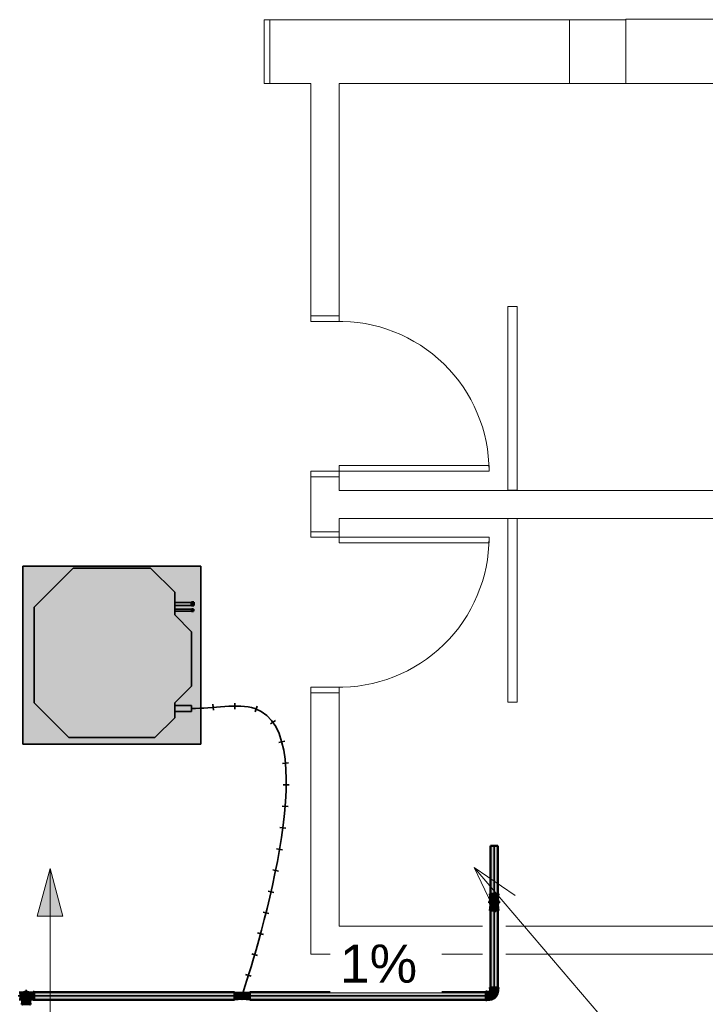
# Model space of a CAD drawing. Header units: millimetres. Extents: x -31934 to 141449, y -11043 to 10357.
# Tile 9 of 13: x 23823 to 27480, y -3791 to 1462. Entities that reach past the tile are written whole.
import ezdxf

# ---------------------------------------------------------------- set-up
doc = ezdxf.new("R2010")
doc.units = ezdxf.units.MM
doc.linetypes.add('Centro', pattern=[30, 12, -6, 6, -6])
doc.linetypes.add('Oculto 1_5', pattern=[2.2, 1.5, -0.7])
for name, color, linetype, lineweight in [('A-DETL', 90, 'Oculto 1_5', 9), ('ESQ', 7, 'Continuous', 9), ('G-ANNO-DIMS', 111, 'Continuous', 9), ('G-ANNO-TEXT', 231, 'Continuous', 18), ('M-EQPM', 50, 'Continuous', 35), ('P-PIPE', 3, 'Continuous', 50), ('P-PIPE-CNTR', 3, 'Centro', 35), ('PAREDES', 7, 'Continuous', 9), ('PEM1-Layout Terreo_dwg', 8, 'Continuous', 9), ('PILAR', 7, 'Continuous', 9)]:
    doc.layers.add(name, color=color, linetype=linetype, lineweight=lineweight)
doc.styles.add('Arial_1', font='arial.ttf', dxfattribs={"height": 204})

# ---------------------------------------------------------------- blocks, each defined once
blk = doc.blocks.new('PEM1-Layout Terreo_dwg-1021386-PAVIMENTO TÉRREO TUBULAÇÃO FRIGORIGENA DRENO')
at = {"layer": 'ESQ', "flags": 128}
for points in [[(118118.2, 28536.1), (118088.2, 28536.1), (118088.2, 28196.1), (118118.2, 28196.1)], [(118338.2, 26957.2), (118338.2, 26927.2), (118488.2, 26927.2), (118488.2, 26957.2)], [(118338.2, 26097.5), (118338.2, 26127.5), (118488.2, 26127.5), (118488.2, 26097.5)], [(118338.2, 25805.3), (118338.2, 25775.3), (118488.2, 25775.3), (118488.2, 25805.3)], [(118338.2, 24945.6), (118338.2, 24975.6), (118488.2, 24975.6), (118488.2, 24945.6)]]:
    blk.add_lwpolyline(points, dxfattribs=at)
for points in [[(119388.2, 27007.2), (119438.2, 27007.2), (119438.2, 26027.2), (119388.2, 26027.2)], [(118488.2, 26127.5), (119288.2, 26127.5), (119288.2, 26157.5), (118488.2, 26157.5)], [(119388.2, 24895.6), (119438.2, 24895.6), (119438.2, 25875.6), (119388.2, 25875.6)], [(118488.2, 25775.3), (119288.2, 25775.3), (119288.2, 25745.3), (118488.2, 25745.3)]]:
    blk.add_lwpolyline(points, close=True, dxfattribs=at)
at = {"layer": 'ESQ'}
for centre, start, end in [((118488.2, 26127.5), 0, 91.4063), ((118488.2, 25775.3), 268.5937, 0)]:
    blk.add_arc(centre, 800, start, end, dxfattribs=at)
at = {"layer": 'PAREDES'}
blk.add_line((119288.2, 25775.3), (119288.2, 25745.3), dxfattribs=at)
at = {"layer": 'PAREDES', "flags": 128}
for points in [[(123918.6, 28201.7), (123918.6, 28541.7), (122041.9, 28541.7), (122044, 29135.7), (121893.9, 29135.7), (121893.9, 28539.8), (120018.2, 28539.8), (120018.2, 28197), (123918.6, 28197), (123918.6, 27761.7), (124218.2, 27761.7), (124218.2, 28201.7)], [(119718.2, 28196.6), (119718.2, 28536.6), (118118.2, 28536.6), (118118.2, 28196.1), (118338.2, 28196.1), (118338.2, 26957.2), (118488.2, 26957.2), (118488.2, 28196.7), (119718.2, 28196.7)], [(123918.2, 26025.6), (118488.2, 26025.6), (118488.2, 26097.5), (118338.2, 26097.5), (118338.2, 25805.3), (118488.2, 25805.3), (118488.2, 25875.6), (123918.2, 25875.6)], [(119253.2, 23701.4), (118488.2, 23701.4), (118488.2, 24945.6), (118338.2, 24945.6), (118338.2, 23551.4), (119253.2, 23551.4)], [(123918.2, 23551.7), (123918.2, 24001.7), (123918.2, 23701.4), (119378.2, 23701.4)], [(119378.2, 23551.4), (124218.2, 23551.4), (124218.2, 24001.7)]]:
    blk.add_lwpolyline(points, dxfattribs=at)
at = {"layer": 'PILAR', "flags": 128}
blk.add_lwpolyline([(120018.2, 28537), (120018.2, 28197), (119718.2, 28197), (119718.2, 28536.6), (120018.2, 28536.6)], close=True, dxfattribs=at)
blk = doc.blocks.new('Midea_VRF_Indoor_4-way Cassette_MI-90_100_112_140_Q4_DHN1-D _2nd DC_ - MI2-140Q4DHN1-V23-PAVIMENTO TÉRREO TUBULAÇÃO FRIGORIGENA DRENO')
at = {"layer": 'M-EQPM', "linetype": 'Oculto 1_5', "lineweight": 9}
h = blk.add_hatch(color=256, dxfattribs=at)
h.paths.add_polyline_path([(335, -475), (475, -475), (475, 475), (-475, 475), (-475, -475), (229.6, -475)])
h.paths.add_polyline_path([(-229.6, -440.4), (-415, -255), (-415, 255), (-206.4, 463.6), (206.4, 463.6), (335, 335), (335, 281.2), (436.7, 280.6), (436.7, 265), (335, 265.3), (335, 244.2), (425, 243.5), (425, 234.6), (335, 234.6), (335, 215), (425, 125), (425, -165), (335, -255), (335, -269), (425, -269.5), (425, -301), (335, -301), (335, -335), (229.6, -440.4)])
h.paths.add_polyline_path([(426, 234.3), (426, 244.5), (434.7, 243.5), (434.7, 234.3)])
for points in [[(229.6, -440.4), (335, -335), (335, -255), (425, -165), (425, 125), (335, 215), (335, 335), (206.4, 463.6), (-206.4, 463.6), (-415, 255), (-415, -255), (-229.6, -440.4)], [(335, 265.3), (425, 265.8), (425, 281.2), (335, 280.9), (335, 265.5)], [(416.7, 234.6), (425, 235.3), (425, 244.2), (335, 243.5), (335, 234.6)], [(335, -301), (425, -300.5), (425, -269), (335, -269.5), (335, -300.5)]]:
    blk.add_hatch(color=256, dxfattribs=at).paths.add_polyline_path(points)
at = {"layer": 'A-DETL'}
for p, q in [((425, 244), (425, 244.2)), ((425, 234.6), (425, 234.8))]:
    blk.add_line(p, q, dxfattribs=at)
at = {"layer": 'M-EQPM'}
for p, q in [((0, 475), (-475, 475)), ((-475, 475), (-475, -475)), ((-475, -475), (-475, 475)), ((-475, 475), (475, 475)), ((475, 475), (0, 475)), ((475, -475), (475, 475)), ((475, 475), (475, -475)), ((-206.4, 463.6), (-415, 255)), ((-415, 255), (-206.4, 463.6)), ((206.4, 463.6), (-206.4, 463.6)), ((-206.4, 463.6), (206.4, 463.6)), ((335, 335), (206.4, 463.6)), ((206.4, 463.6), (335, 335)), ((335, 215), (335, 335)), ((335, 335), (335, 215)), ((425, 281.2), (335, 281.2)), ((335, 265.3), (425, 265.3)), ((-415, 255), (-415, -255)), ((-415, -255), (-415, 255)), ((425, 244.2), (335, 244.2)), ((335, 234.6), (425, 234.6)), ((425, 125), (335, 215)), ((335, 215), (425, 125)), ((425, 234.6), (425, 244.2)), ((425, -165), (425, 125)), ((425, 125), (425, -165)), ((335, -255), (425, -165)), ((425, -165), (335, -255)), ((-415, -255), (-229.6, -440.4)), ((-229.6, -440.4), (-415, -255)), ((335, -335), (335, -255)), ((335, -255), (335, -335)), ((425, -269), (335, -269)), ((335, -301), (425, -301)), ((425, -301), (425, -269)), ((229.6, -440.4), (335, -335)), ((335, -335), (229.6, -440.4)), ((-229.6, -440.4), (229.6, -440.4)), ((229.6, -440.4), (-229.6, -440.4)), ((-475, -475), (475, -475)), ((475, -475), (-475, -475))]:
    blk.add_line(p, q, dxfattribs=at)
blk = doc.blocks.new('Cotovelo - PVC - CW - Padrão-V17-PAVIMENTO TÉRREO TUBULAÇÃO FRIGORIGENA DRENO')
at = {"layer": 'P-PIPE', "lineweight": 9}
for points in [[(26337.2, -3206.8), (26353.7, -3206.8), (26353.7, -3201.3), (26330.4, -3201.3), (26331.2, -3206.8), (26333.5, -3206.8)], [(26353.7, -3206.8), (26377, -3206.8), (26376.2, -3201.3), (26353.7, -3201.3)], [(26351.5, -3223.3), (26353.7, -3223), (26353.7, -3206.8), (26332.5, -3206.8), (26333.3, -3223.3), (26348.2, -3223.3)], [(26334.7, -3233.2), (26339.7, -3228), (26344.6, -3225.1), (26348.5, -3223.7), (26344.2, -3223.3), (26334.8, -3223.3), (26334.8, -3232.2)], [(26365.4, -3223.3), (26374.9, -3223.3), (26374.2, -3206.8), (26353.7, -3206.8), (26353.7, -3223), (26359.7, -3223.3), (26364.3, -3223.3)], [(26372.2, -3232.5), (26372.5, -3223.3), (26360.3, -3224.1), (26368.2, -3228.4), (26372.1, -3232.3)]]:
    blk.add_hatch(color=120, dxfattribs=at).paths.add_polyline_path(points)
at = {"layer": 'A-DETL', "color": 120, "linetype": 'Continuous', "flags": 128}
for points in [[(26334.5, -3245.8), (26334.5, -3245.7), (26334.5, -3245.4), (26334.5, -3245.2), (26334.5, -3244.9), (26334.5, -3244.5), (26334.5, -3244.1), (26334.5, -3243.7), (26334.5, -3243.3), (26334.5, -3242.8), (26334.5, -3242.3), (26334.5, -3241.8), (26334.5, -3241.2)], [(26334.7, -3249.6), (26334.6, -3248.8), (26334.5, -3248.1), (26334.5, -3247.3), (26334.5, -3247.1)], [(26353.7, -3265.6), (26352.9, -3265.6), (26352.2, -3265.5), (26351.4, -3265.4), (26350.6, -3265.3), (26349.9, -3265.2), (26349.1, -3265), (26348.4, -3264.8), (26347.7, -3264.6), (26346.9, -3264.3), (26346.2, -3264.1), (26345.5, -3263.7), (26344.8, -3263.4), (26344.1, -3263), (26343.5, -3262.6), (26342.8, -3262.2), (26342.2, -3261.8), (26341.6, -3261.3), (26341, -3260.8), (26340.4, -3260.3), (26339.9, -3259.7), (26339.4, -3259.2), (26338.9, -3258.6), (26338.4, -3258), (26337.9, -3257.4), (26337.5, -3256.7), (26337.1, -3256.1), (26336.7, -3255.4), (26336.4, -3254.7), (26336.1, -3254), (26335.8, -3253.3), (26335.5, -3252.6), (26335.3, -3251.8), (26335.1, -3251.1), (26334.9, -3250.4), (26334.8, -3250)], [(26372.9, -3247.1), (26372.9, -3247.9), (26372.8, -3248.6), (26372.7, -3249.4), (26372.6, -3250.1), (26372.4, -3250.9), (26372.2, -3251.6), (26372, -3252.4), (26371.7, -3253.1), (26371.4, -3253.8), (26371.1, -3254.5), (26370.8, -3255.2), (26370.4, -3255.9), (26370, -3256.6), (26369.6, -3257.2), (26369.2, -3257.8), (26368.7, -3258.4), (26368.2, -3259), (26367.7, -3259.6), (26367.1, -3260.1), (26366.6, -3260.7), (26366, -3261.2), (26365.4, -3261.6), (26364.8, -3262.1), (26364.1, -3262.5), (26363.5, -3262.9), (26362.8, -3263.3), (26362.1, -3263.7), (26361.4, -3264), (26360.7, -3264.3), (26360, -3264.5), (26359.2, -3264.8), (26358.5, -3265), (26357.7, -3265.1), (26357, -3265.3), (26356.2, -3265.4), (26355.5, -3265.5), (26354.7, -3265.6), (26353.9, -3265.6), (26353.7, -3265.6)], [(26373, -3241.6), (26373, -3242.2), (26373, -3242.7), (26373, -3243.2), (26373, -3243.6), (26373, -3244), (26373, -3244.4), (26373, -3244.8), (26373, -3245.1), (26373, -3245.4), (26373, -3245.6), (26373, -3245.8)]]:
    blk.add_lwpolyline(points, dxfattribs=at)
at = {"layer": 'A-DETL', "color": 120, "linetype": 'Continuous'}
for start, end in [(214.8943, 255.4232), (257.1812, 270), (270, 282.8188), (284.5768, 324.9099)]:
    blk.add_arc((26353.7, -3246.3), 23.3, start, end, dxfattribs=at)
at = {"layer": 'P-PIPE', "color": 4}
for p, q in [((26330.4, -3201.3), (26330.4, -3206.8)), ((26353.7, -3201.3), (26330.4, -3201.3)), ((26377, -3201.3), (26353.7, -3201.3)), ((26377, -3206.8), (26377, -3201.3)), ((26330.4, -3206.8), (26353.7, -3206.8)), ((26332.5, -3206.8), (26332.5, -3223.3)), ((26332.5, -3223.3), (26351.5, -3223.3)), ((26353.7, -3206.8), (26377, -3206.8)), ((26356, -3223.3), (26374.9, -3223.3)), ((26374.9, -3223.3), (26374.9, -3206.8))]:
    blk.add_line(p, q, dxfattribs=at)
at = {"layer": 'P-PIPE', "color": 4, "flags": 128}
for points in [[(26334.5, -3233.3), (26334.5, -3232.5), (26334.5, -3231.7), (26334.5, -3230.8), (26334.5, -3229.9), (26334.5, -3229), (26334.5, -3228.1), (26334.5, -3227.2), (26334.5, -3226.3), (26334.5, -3225.4), (26334.5, -3224.5), (26334.5, -3223.6), (26334.5, -3223.3)], [(26373, -3223.3), (26373, -3224.2), (26373, -3225.2), (26373, -3226.1), (26373, -3227), (26373, -3227.9), (26373, -3228.8), (26373, -3229.7), (26373, -3230.6), (26373, -3231.4), (26373, -3232.3), (26373, -3233.1)]]:
    blk.add_lwpolyline(points, dxfattribs=at)
blk = doc.blocks.new('Cotovelo - PVC - CW - Padrão-V18-PAVIMENTO TÉRREO TUBULAÇÃO FRIGORIGENA DRENO')
at = {"layer": 'P-PIPE', "lineweight": 9}
for points in [[(26308.7, -3769.6), (26314.3, -3768.8), (26314.3, -3726), (26314.2, -3723), (26308.8, -3723.8), (26308.9, -3762.6), (26308.8, -3768.8)], [(26314.3, -3767.5), (26330.8, -3766.7), (26330.8, -3725.8), (26330.7, -3725.2), (26314.3, -3726), (26314.3, -3767.5)], [(26377, -3706.8), (26376.3, -3701.3), (26337.4, -3701.2), (26330.4, -3701.3), (26331.3, -3706.8), (26374, -3706.7), (26376.3, -3706.8)], [(26308.7, -3768.9), (26308.8, -3768.8), (26308.6, -3766.3)]]:
    blk.add_hatch(color=120, dxfattribs=at).paths.add_polyline_path(points)
h = blk.add_hatch(color=120, dxfattribs=at)
h.paths.add_polyline_path([(26330.8, -3765.6), (26335.3, -3764.3), (26330.8, -3764.6)])
h.paths.add_polyline_path([(26334, -3726.5), (26335.7, -3726.5), (26333.7, -3727.9), (26333.9, -3726.5)])
h.paths.add_polyline_path([(26330.8, -3764.3), (26341.2, -3763.9), (26351.4, -3759.5), (26361.9, -3751.3), (26368.8, -3740.6), (26371.9, -3730.8), (26371.9, -3723.3), (26335.7, -3723.3), (26333.6, -3726.6), (26330.8, -3728.2), (26330.8, -3764.2)])
h = blk.add_hatch(color=120, dxfattribs=at)
h.paths.add_polyline_path([(26359.4, -3706.6), (26359.4, -3706.6), (26359.4, -3717.9)])
h.paths.add_polyline_path([(26374.9, -3723.3), (26374, -3706.8), (26335.5, -3706.7), (26332.5, -3706.8), (26333.3, -3723.3), (26374.2, -3723.3)])
at = {"layer": 'A-DETL', "color": 120, "linetype": 'Continuous', "flags": 128}
for points in [[(26333.4, -3726), (26333.3, -3726.1), (26333.1, -3726.2), (26333, -3726.3)], [(26333.7, -3725.6), (26333.6, -3725.7), (26333.5, -3725.8), (26333.4, -3725.9), (26333.4, -3726)]]:
    blk.add_lwpolyline(points, dxfattribs=at)
at = {"layer": 'A-DETL', "color": 120, "linetype": 'Continuous'}
for centre, major_axis, start_param, end_param in [((26308.7, -3746.3), (0, 23.3), 0.533598, 1.318996), ((26353.7, -3723.3), (19.2, 0), 3.131593, 3.141593), ((26353.7, -3723.3), (19.2, 0), 6.273186, 6.283185), ((26353.7, -3706.8), (21.2, 0), 6.273186, 6.283185), ((26308.7, -3746.3), (0, 23.3), 1.580795, 2.627993)]:
    blk.add_ellipse(centre, major_axis=major_axis, ratio=0.01, start_param=start_param, end_param=end_param, dxfattribs=at)
at = {"layer": 'P-PIPE', "color": 4}
for p, q in [((26314.2, -3723), (26308.7, -3723)), ((26330.7, -3725.1), (26314.2, -3725.1)), ((26330.4, -3701.3), (26330.4, -3706.8)), ((26332.5, -3706.8), (26332.5, -3723.3)), ((26374.9, -3723.3), (26374.9, -3706.8)), ((26377, -3706.8), (26377, -3701.3)), ((26308.7, -3769.6), (26314.2, -3769.6)), ((26314.2, -3767.5), (26330.7, -3767.5))]:
    blk.add_line(p, q, dxfattribs=at)
at = {"layer": 'P-PIPE', "color": 4, "flags": 128}
for points in [[(26333.4, -3726), (26333.3, -3726.1), (26333.1, -3726.2), (26333, -3726.3), (26332.9, -3726.4), (26332.8, -3726.5), (26332.7, -3726.5), (26332.5, -3726.6), (26332.4, -3726.7), (26332.3, -3726.7), (26332.1, -3726.8), (26332, -3726.9), (26331.8, -3726.9), (26331.7, -3726.9), (26331.6, -3727), (26331.4, -3727), (26331.3, -3727), (26331.1, -3727.1), (26331, -3727.1), (26330.8, -3727.1), (26330.7, -3727.1)], [(26334.5, -3723.3), (26334.5, -3723.5), (26334.4, -3723.6), (26334.4, -3723.8), (26334.4, -3723.9), (26334.4, -3724.1), (26334.4, -3724.2), (26334.3, -3724.4), (26334.3, -3724.5), (26334.2, -3724.6), (26334.2, -3724.8), (26334.1, -3724.9), (26334, -3725.1), (26334, -3725.2), (26333.9, -3725.3), (26333.8, -3725.4), (26333.7, -3725.6), (26333.6, -3725.7), (26333.5, -3725.8), (26333.4, -3725.9), (26333.4, -3726)], [(26360.6, -3753.2), (26361.8, -3752), (26362.9, -3750.7), (26363.9, -3749.4), (26365, -3748.1), (26365.9, -3746.7), (26366.8, -3745.2), (26367.7, -3743.8), (26368.5, -3742.3), (26369.2, -3740.8), (26369.9, -3739.2), (26370.5, -3737.6), (26371, -3736), (26371.5, -3734.4), (26371.9, -3732.8), (26372.2, -3731.1), (26372.5, -3729.4), (26372.7, -3727.8), (26372.9, -3726.1), (26372.9, -3724.4), (26373, -3723.3)], [(26330.7, -3765.6), (26332.4, -3765.5), (26334.1, -3765.4), (26335.8, -3765.3), (26337.4, -3765), (26339.1, -3764.7), (26340.8, -3764.4), (26342.4, -3763.9), (26344, -3763.4), (26345.6, -3762.9), (26347.2, -3762.2), (26348.7, -3761.6), (26350.2, -3760.8), (26351.7, -3760), (26353.2, -3759.1), (26354.6, -3758.2), (26355.9, -3757.2), (26357.3, -3756.2), (26358.6, -3755.1), (26359.8, -3753.9), (26360.6, -3753.2)]]:
    blk.add_lwpolyline(points, dxfattribs=at)
at = {"layer": 'P-PIPE', "color": 4}
for centre, major_axis, start_param, end_param in [((26308.7, -3746.3), (0, 23.3), 0.271799, 0.533598), ((26308.7, -3746.3), (0, 23.3), 3.151592, 6.293184), ((26314.2, -3746.3), (0, 23.3), 3.151592, 6.293184), ((26353.7, -3701.3), (23.3, 0), 6.273186, 9.414779), ((26353.7, -3706.8), (23.3, 0), 6.273186, 9.414779), ((26330.7, -3746.3), (0, 21.2), 3.151592, 6.293184), ((26353.7, -3706.8), (23.3, 0), 3.393393, 3.553484), ((26353.7, -3723.3), (21.2, 0), 6.273186, 9.414779), ((26353.7, -3723.3), (21.2, 0), 3.393393, 3.655192), ((26353.7, -3706.8), (21.2, 0), 2.607995, 2.869794), ((26353.7, -3723.3), (19.2, 0), 3.131593, 3.480659), ((26353.7, -3723.3), (19.2, 0), 2.782528, 3.131593), ((26353.7, -3723.3), (19.2, 0), 6.273186, 6.622252), ((26353.7, -3723.3), (21.2, 0), 5.749587, 6.011387), ((26353.7, -3723.3), (19.3, 0), 5.961531, 6.273186), ((26353.7, -3706.8), (21.2, 0), 0.2518, 0.5136), ((26353.7, -3706.8), (21.2, 0), 6.273186, 6.283185), ((26353.7, -3706.8), (23.3, 0), 5.872578, 6.011387), ((26308.7, -3746.3), (0, 23.3), 2.627993, 2.889792)]:
    blk.add_ellipse(centre, major_axis=major_axis, ratio=0.01, start_param=start_param, end_param=end_param, dxfattribs=at)
blk = doc.blocks.new('Cotovelo - PVC - CW - Padrão-V19-PAVIMENTO TÉRREO TUBULAÇÃO FRIGORIGENA DRENO')
at = {"layer": 'P-PIPE', "lineweight": 9}
for points in [[(26372.7, -3259.6), (26374.3, -3256.9), (26376.6, -3249.7), (26376.6, -3243), (26374.9, -3237.1), (26372, -3232.3), (26367.7, -3228), (26364.3, -3225.7), (26358.5, -3223.7), (26353.7, -3223), (26347.1, -3224.1), (26339.7, -3228), (26335.4, -3232.3), (26333.1, -3235.7), (26330.9, -3243), (26330.9, -3249.7), (26331.2, -3252.4), (26334.7, -3258.4), (26334.2, -3254), (26333, -3249.7), (26333, -3243), (26333.5, -3240.2), (26337.2, -3233.3), (26341.3, -3229.4), (26345.3, -3227.1), (26348.2, -3225.9), (26353.7, -3225.1), (26362.1, -3227.1), (26367.1, -3230.2), (26370.4, -3233.6), (26372.4, -3236.7), (26374.4, -3243), (26374.4, -3249.7), (26372.9, -3255), (26372.5, -3258.1), (26372.7, -3258.7)], [(26371.9, -3257.2), (26373.3, -3254), (26374.2, -3251.8), (26374.9, -3246.3), (26374.2, -3240.8), (26369.8, -3232.8), (26366.1, -3229.4), (26362.1, -3227.1), (26358.5, -3225.8), (26353.7, -3225.1), (26345.3, -3227.1), (26340.3, -3230.2), (26337, -3233.6), (26334.8, -3237.2), (26333, -3243), (26332.7, -3247.7), (26334.7, -3255.2), (26335.3, -3241.5), (26338.7, -3234.7), (26343.3, -3230.4), (26349.7, -3227.8), (26353.7, -3227.1), (26362.7, -3229.7), (26367.5, -3233.3), (26371.2, -3239.1), (26372.7, -3245.5), (26371.7, -3256.7), (26371.7, -3256.9)], [(26334.8, -3269), (26353.7, -3268.9), (26353.7, -3227.1), (26349, -3228.3), (26339.7, -3234.4), (26335.3, -3245.4), (26334.6, -3249.2), (26335.6, -3249.8), (26334.6, -3252.5), (26334.8, -3269)], [(26330.4, -3291.1), (26342.1, -3290.9), (26353.7, -3290.9), (26353.7, -3285.4), (26330.4, -3285.6), (26330.4, -3291)], [(26332.5, -3285.5), (26353.7, -3285.4), (26353.7, -3268.9), (26332.5, -3269.1), (26332.5, -3285.5)], [(26374.9, -3285.5), (26374.2, -3269), (26353.7, -3268.9), (26353.7, -3285.4), (26374.9, -3285.5)], [(26377, -3291.1), (26376.2, -3285.5), (26353.7, -3285.4), (26353.7, -3290.9), (26376.2, -3291)], [(26373, -3291), (26373, -3291), (26371, -3291)]]:
    blk.add_hatch(color=120, dxfattribs=at).paths.add_polyline_path(points)
h = blk.add_hatch(color=120, dxfattribs=at)
h.paths.add_polyline_path([(26371.8, -3249.8), (26372.8, -3252.2), (26372.1, -3249.5)])
h.paths.add_polyline_path([(26372.7, -3269), (26371.6, -3242), (26370.4, -3241.6), (26367.7, -3234.4), (26366, -3232.6), (26357, -3227.6), (26353.7, -3227.9), (26353.7, -3268.9), (26372.5, -3269)])
at = {"layer": 'A-DETL', "color": 120, "linetype": 'Continuous'}
for start_param, end_param in [(3.665191, 4.712389), (4.712389, 5.759587)]:
    blk.add_ellipse((26353.7, -3291.1), major_axis=(23.3, 0), ratio=0.01, start_param=start_param, end_param=end_param, dxfattribs=at)
at = {"layer": 'P-PIPE', "color": 4}
for p, q in [((26330.4, -3285.6), (26330.4, -3291.1)), ((26332.5, -3269.1), (26332.5, -3285.6)), ((26374.9, -3285.6), (26374.9, -3269.1)), ((26377, -3291.1), (26377, -3285.6))]:
    blk.add_line(p, q, dxfattribs=at)
at = {"layer": 'P-PIPE', "color": 4, "flags": 128}
for points in [[(26334.5, -3246.3), (26334.5, -3246.3), (26334.5, -3246.4), (26334.5, -3246.5), (26334.5, -3246.6), (26334.5, -3246.8), (26334.5, -3247), (26334.5, -3247.2), (26334.5, -3247.5), (26334.5, -3247.8), (26334.5, -3248.1), (26334.5, -3248.5), (26334.5, -3248.9), (26334.5, -3249.4), (26334.5, -3249.8), (26334.5, -3250.3), (26334.5, -3250.9), (26334.5, -3251.4), (26334.5, -3252), (26334.5, -3252.7), (26334.5, -3253.3), (26334.5, -3254), (26334.5, -3254.7), (26334.5, -3255.4), (26334.5, -3256.1), (26334.5, -3256.9), (26334.5, -3257.7), (26334.5, -3258.5), (26334.5, -3259.3), (26334.5, -3260.1), (26334.5, -3261), (26334.5, -3261.9), (26334.5, -3262.7), (26334.5, -3263.6), (26334.5, -3264.5), (26334.5, -3265.4), (26334.5, -3266.3), (26334.5, -3267.2), (26334.5, -3268.2), (26334.5, -3269.1), (26334.5, -3269.1)], [(26373, -3269.1), (26373, -3268.2), (26373, -3267.3), (26373, -3266.3), (26373, -3265.4), (26373, -3264.5), (26373, -3263.6), (26373, -3262.7), (26373, -3261.9), (26373, -3261), (26373, -3260.2), (26373, -3259.3), (26373, -3258.5), (26373, -3257.7), (26373, -3256.9), (26373, -3256.1), (26373, -3255.4), (26373, -3254.7), (26373, -3254), (26373, -3253.3), (26373, -3252.7), (26373, -3252), (26373, -3251.5), (26373, -3250.9), (26373, -3250.4), (26373, -3249.8), (26373, -3249.4), (26373, -3248.9), (26373, -3248.5), (26373, -3248.1), (26373, -3247.8), (26373, -3247.5), (26373, -3247.2), (26373, -3247), (26373, -3246.8), (26373, -3246.6), (26373, -3246.5), (26373, -3246.4), (26373, -3246.3), (26373, -3246.3)]]:
    blk.add_lwpolyline(points, dxfattribs=at)
at = {"layer": 'P-PIPE', "color": 4}
for radius, start, end in [(23.3, 90, 214.7719), (21.2, 90, 204.9435), (19.2, 90, 184.0996), (19.2, 190, 193.9338), (23.3, 325.0323, 90), (21.2, 330, 90), (19.3, 352.1207, 90)]:
    blk.add_arc((26353.7, -3246.3), radius, start, end, dxfattribs=at)
for centre, major_axis, start_param, end_param in [((26353.7, -3285.6), (23.3, 0), 1.570796, 3.141593), ((26353.7, -3291.1), (23.3, 0), 1.570796, 3.141593), ((26353.7, -3291.1), (23.3, 0), 3.403392, 3.665191), ((26353.7, -3269.1), (21.2, 0), 1.570796, 3.141593), ((26353.7, -3269.1), (21.2, 0), 0, 1.570796), ((26353.7, -3285.6), (23.3, 0), 0, 1.570796), ((26353.7, -3291.1), (23.3, 0), 0, 1.570796), ((26353.7, -3291.1), (23.3, 0), 5.759587, 6.021386)]:
    blk.add_ellipse(centre, major_axis=major_axis, ratio=0.01, start_param=start_param, end_param=end_param, dxfattribs=at)
blk = doc.blocks.new('Cotovelo - PVC - CW - Padrão-V20-PAVIMENTO TÉRREO TUBULAÇÃO FRIGORIGENA DRENO')
at = {"layer": 'P-PIPE', "lineweight": 9}
for points in [[(23876, -3759.6), (23878.2, -3755.5), (23879.9, -3749.7), (23879.9, -3743), (23879.5, -3740.3), (23875.4, -3732.3), (23871.1, -3728), (23867.6, -3725.7), (23862.5, -3723.8), (23857, -3723), (23850.5, -3724.1), (23843, -3728), (23838.7, -3732.3), (23836.4, -3735.7), (23834.2, -3743), (23834.2, -3749.7), (23835.9, -3755.5), (23838, -3758.4), (23837.9, -3755), (23836.3, -3749.7), (23836.3, -3743), (23836.8, -3740.3), (23840.6, -3733.3), (23844.7, -3729.4), (23846.5, -3728), (23852.9, -3725.7), (23857, -3725.1), (23863.6, -3726.3), (23870.1, -3729.9), (23873.7, -3733.6), (23875.8, -3736.7), (23877.8, -3743), (23877.8, -3749.7), (23876, -3755.3), (23876, -3758), (23876, -3758.4)], [(23875.8, -3756), (23877.8, -3749.7), (23877.8, -3743), (23877.5, -3740.8), (23873.7, -3733.6), (23869, -3729), (23867.6, -3728), (23862.5, -3725.9), (23857, -3725.1), (23850.5, -3726.3), (23844.7, -3729.4), (23840, -3734.1), (23838.1, -3737.2), (23836.3, -3743), (23836.3, -3749.7), (23838, -3755.3), (23838.9, -3740.8), (23842.2, -3734.6), (23846.5, -3730.5), (23852.9, -3727.8), (23857, -3727.1), (23866.1, -3729.7), (23870.1, -3732.4), (23874.5, -3738.8), (23876, -3743), (23875.8, -3756)], [(23835.9, -3785.5), (23857, -3785.4), (23857, -3768.9), (23835.9, -3769.1), (23835.9, -3785.5)], [(23878.2, -3785.5), (23877.5, -3769), (23857, -3768.9), (23857, -3785.4), (23878.2, -3785.5)], [(23833.8, -3791.1), (23845.4, -3790.9), (23857, -3790.9), (23857, -3785.4), (23833.8, -3785.6), (23833.8, -3791)], [(23837, -3791.2), (23837, -3791.1), (23834.5, -3791.2)], [(23880.3, -3791.1), (23879.5, -3785.5), (23857, -3785.4), (23857, -3790.9), (23879.5, -3791)]]:
    blk.add_hatch(color=120, dxfattribs=at).paths.add_polyline_path(points)
h = blk.add_hatch(color=120, dxfattribs=at)
h.paths.add_polyline_path([(23857, -3728.3), (23857, -3727.1), (23853.4, -3727.7), (23856.7, -3728.2)])
h.paths.add_polyline_path([(23838.1, -3769), (23857, -3768.9), (23857, -3728.3), (23852.9, -3728.2), (23845.1, -3732.3), (23842.3, -3734.8), (23840, -3738.8), (23840.4, -3741.1), (23838.9, -3743), (23838, -3752.8), (23838.1, -3769)])
h = blk.add_hatch(color=120, dxfattribs=at)
h.paths.add_polyline_path([(23857, -3728.3), (23860.3, -3727.7), (23857, -3727.1), (23857, -3728.2)])
h.paths.add_polyline_path([(23876, -3769), (23874.6, -3741), (23873.5, -3737.7), (23871.8, -3734.8), (23866.8, -3731), (23860.8, -3728.3), (23857, -3728.3), (23857, -3768.9), (23875.8, -3769)])
h.paths.add_polyline_path([(23866.5, -3729.9), (23862.5, -3728.2), (23864.3, -3729.2), (23865.7, -3729.7)])
at = {"layer": 'A-DETL', "color": 120, "linetype": 'Continuous'}
for start_param, end_param in [(3.665191, 4.533373), (4.712389, 5.759587)]:
    blk.add_ellipse((23857, -3791.1), major_axis=(23.3, 0), ratio=0.01, start_param=start_param, end_param=end_param, dxfattribs=at)
at = {"layer": 'P-PIPE', "color": 4}
for p, q in [((23835.9, -3769.1), (23835.9, -3785.6)), ((23878.2, -3785.6), (23878.2, -3769.1)), ((23833.8, -3785.6), (23833.8, -3791.1)), ((23880.3, -3791.1), (23880.3, -3785.6))]:
    blk.add_line(p, q, dxfattribs=at)
at = {"layer": 'P-PIPE', "color": 4, "flags": 128}
for points in [[(23837.8, -3746.3), (23837.8, -3746.3), (23837.8, -3746.4), (23837.8, -3746.5), (23837.8, -3746.6), (23837.8, -3746.8), (23837.8, -3747), (23837.8, -3747.2), (23837.8, -3747.5), (23837.8, -3747.8), (23837.8, -3748.1), (23837.8, -3748.5), (23837.8, -3748.9), (23837.8, -3749.4), (23837.8, -3749.8), (23837.8, -3750.3), (23837.8, -3750.9), (23837.8, -3751.4), (23837.8, -3752), (23837.8, -3752.7), (23837.8, -3753.3), (23837.8, -3754), (23837.8, -3754.7), (23837.8, -3755.4), (23837.8, -3756.1), (23837.8, -3756.9), (23837.8, -3757.7), (23837.8, -3758.5), (23837.8, -3759.3), (23837.8, -3760.1), (23837.8, -3761), (23837.8, -3761.9), (23837.8, -3762.7), (23837.8, -3763.6), (23837.8, -3764.5), (23837.8, -3765.4), (23837.8, -3766.3), (23837.8, -3767.2), (23837.8, -3768.2), (23837.8, -3769.1), (23837.8, -3769.1)], [(23876.3, -3769.1), (23876.3, -3768.2), (23876.3, -3767.3), (23876.3, -3766.3), (23876.3, -3765.4), (23876.3, -3764.5), (23876.3, -3763.6), (23876.3, -3762.7), (23876.3, -3761.9), (23876.3, -3761), (23876.3, -3760.2), (23876.3, -3759.3), (23876.3, -3758.5), (23876.3, -3757.7), (23876.3, -3756.9), (23876.3, -3756.1), (23876.3, -3755.4), (23876.3, -3754.7), (23876.3, -3754), (23876.3, -3753.3), (23876.3, -3752.7), (23876.3, -3752), (23876.3, -3751.5), (23876.3, -3750.9), (23876.3, -3750.4), (23876.3, -3749.8), (23876.3, -3749.4), (23876.3, -3748.9), (23876.3, -3748.5), (23876.3, -3748.1), (23876.3, -3747.8), (23876.3, -3747.5), (23876.3, -3747.2), (23876.3, -3747), (23876.3, -3746.8), (23876.3, -3746.6), (23876.3, -3746.5), (23876.3, -3746.4), (23876.3, -3746.3), (23876.3, -3746.3)]]:
    blk.add_lwpolyline(points, dxfattribs=at)
at = {"layer": 'P-PIPE', "color": 4}
for radius, start, end in [(23.3, 90, 214.7719), (21.2, 90, 205.3141), (19.2, 90, 187.7599), (23.3, 325.0323, 90), (21.2, 332.6682, 90), (19.3, 350, 90)]:
    blk.add_arc((23857, -3746.3), radius, start, end, dxfattribs=at)
for centre, major_axis, start_param, end_param in [((23857, -3769.1), (21.2, 0), 1.570796, 3.141593), ((23857, -3769.1), (21.2, 0), 0, 1.570796), ((23857, -3785.6), (23.3, 0), 1.570796, 3.141593), ((23857, -3791.1), (23.3, 0), 1.570796, 3.141593), ((23857, -3791.1), (23.3, 0), 3.403392, 3.665191), ((23857, -3785.6), (23.3, 0), 0, 1.570796), ((23857, -3791.1), (23.3, 0), 0, 1.570796), ((23857, -3791.1), (23.3, 0), 5.759587, 6.021386)]:
    blk.add_ellipse(centre, major_axis=major_axis, ratio=0.01, start_param=start_param, end_param=end_param, dxfattribs=at)

msp = doc.modelspace()

# ---------------------------------------------------------------- hatches: boundary and pattern name
at = {"layer": 'G-ANNO-DIMS'}
msp.add_hatch(color=256, dxfattribs=at).paths.add_polyline_path([(23984.5, -3065.8), (23916.2, -3320.8), (24052.9, -3320.8)])
at = {"layer": 'P-PIPE'}
for color, points in [(4, [(24739.6, -1663), (24751.2, -1662.2), (24751.2, -1646.6), (24739.6, -1647.5), (24739.6, -1662.2)]), (4, [(24749.2, -1693.7), (24749.2, -1683.6), (24740.6, -1684.1), (24740.6, -1693.7)]), (130, [(26334.4, -3201.3), (26353.7, -3201.3), (26353.7, -2946.3), (26333.7, -2946.3), (26333.7, -3201.3)]), (130, [(26373.7, -3201.3), (26373, -2946.3), (26353.7, -2946.3), (26353.7, -3201.3), (26373, -3201.3)]), (130, [(26333.7, -3701.2), (26353.7, -3701.1), (26353.7, -3290.9), (26333.7, -3291.1), (26333.7, -3701.2)]), (130, [(23833.8, -3746.3), (23836, -3736.9), (23838.9, -3732.1), (23843.3, -3727.8), (23842.9, -3727.5), (23819.9, -3728.2), (23820, -3746.3)]), (130, [(23880.3, -3746.3), (23894.5, -3746.3), (23894.3, -3727.5), (23871.1, -3728), (23875.4, -3732.3), (23878.1, -3736.9), (23879.7, -3741.5), (23880.2, -3745.2)]), (130, [(23900.5, -3746.3), (23900.5, -3746.3), (23900.3, -3725), (23894.4, -3725.8), (23894.5, -3746.3)]), (130, [(23900.5, -3746.3), (24968.7, -3746.3), (24968.5, -3726.3), (23900.4, -3727), (23900.5, -3741.1)]), (130, [(25438.1, -3746.3), (26308.9, -3746.1), (26308.7, -3726.3), (25049.8, -3727), (25050, -3746.3)]), (4, [(23838.1, -3765.1), (23837.7, -3759.1), (23835.9, -3755.5), (23834.4, -3751.2), (23833.8, -3746.3), (23820, -3746.3), (23819.9, -3765.1), (23838.1, -3765.1)]), (130, [(23875.9, -3765.1), (23894.3, -3764.5), (23894.5, -3746.3), (23880.3, -3746.3), (23878.1, -3755.7), (23875.8, -3763.3), (23875.9, -3764.9)]), (130, [(23894.3, -3767.6), (23900.4, -3766.9), (23900.5, -3746.3), (23894.5, -3746.3), (23894.4, -3766.9)]), (130, [(24988, -3746.3), (24987.8, -3729.6), (24968.7, -3730.2), (24968.7, -3746.3), (24987.9, -3746.3)]), (130, [(24987.8, -3763), (24987.9, -3750.6), (24988, -3746.3), (24987.9, -3746.3), (24968.7, -3746.3), (24968.7, -3763)]), (130, [(25030.7, -3746.3), (25030.5, -3730.3), (24987.8, -3730.9), (24988, -3746.3), (25029, -3746.3)]), (130, [(25049.9, -3746.3), (25049.8, -3729.6), (25030.6, -3730.2), (25030.7, -3746.3), (25049.9, -3746.3)]), (130, [(26256.2, -3766.3), (26308.8, -3765.6), (26308.9, -3746.3), (25050, -3746.3), (25049.8, -3766.3), (25847.1, -3766.3)])]:
    msp.add_hatch(color=color, dxfattribs=at).paths.add_polyline_path(points)
h = msp.add_hatch(color=4, dxfattribs=at)
h.paths.add_polyline_path([(26335.2, -3250.9), (26335, -3249.4), (26334.8, -3249.8)])
h.paths.add_polyline_path([(26371.8, -3249.8), (26372.7, -3247.7), (26371.8, -3249.7)])
h.paths.add_polyline_path([(26334.8, -3248.2), (26337, -3241.4), (26339.1, -3235.8), (26341.4, -3232.6), (26337.5, -3236.1), (26336.4, -3238.5), (26334.8, -3245.5), (26334.8, -3247.7)])
h.paths.add_polyline_path([(26372.7, -3245.4), (26371.9, -3240.8), (26368.7, -3234.7), (26363.7, -3230.2), (26367.1, -3233.3), (26370.5, -3242), (26371, -3242.3), (26371.8, -3242.5), (26371.9, -3243)])
h = msp.add_hatch(color=130, dxfattribs=at)
h.paths.add_polyline_path([(26367.9, -3291), (26367.9, -3291), (26366.7, -3404.4)])
h.paths.add_polyline_path([(26363.7, -3290.9), (26363.7, -3291), (26362.4, -3404.4)])
h.paths.add_polyline_path([(26358.9, -3290.9), (26358.9, -3290.9), (26357.5, -3404.4)])
h.paths.add_polyline_path([(26373.7, -3701.2), (26373, -3291), (26353.7, -3290.9), (26353.9, -3701.1), (26373, -3701.2)])
h.paths.add_polyline_path([(26371, -3701.2), (26371, -3701.1), (26371, -3561.2)])
h.paths.add_polyline_path([(26367.9, -3701.1), (26367.9, -3701.1), (26367.9, -3561.2)])
h.paths.add_polyline_path([(26363.7, -3701.1), (26363.7, -3701.1), (26363.7, -3561.2)])
h = msp.add_hatch(color=4, dxfattribs=at)
h.paths.add_polyline_path([(23838.7, -3751.3), (23839, -3748.2), (23838.4, -3750.6)])
h.paths.add_polyline_path([(23876, -3749.7), (23876, -3746.8), (23875, -3740.3), (23871.9, -3734.6), (23867, -3730.2), (23862.2, -3728.6), (23867, -3731.1), (23871.2, -3734.3), (23873.1, -3737.1), (23874.6, -3741.1), (23876, -3749.7)])
h.paths.add_polyline_path([(23838.1, -3748.8), (23838.9, -3746.3), (23839.1, -3742), (23840.4, -3740.2), (23840.6, -3737.6), (23844.7, -3732.6), (23847.6, -3730.8), (23842, -3734.8), (23839.7, -3738.5), (23838.1, -3745), (23838.1, -3747.7)])
h = msp.add_hatch(color=130, dxfattribs=at)
h.paths.add_polyline_path([(24968.6, -3763.6), (24968.6, -3763.6), (24619.9, -3762.6)])
h.paths.add_polyline_path([(24968.7, -3760.5), (24968.6, -3760.5), (24619.9, -3759.1)])
h.paths.add_polyline_path([(24968.7, -3756.3), (24968.7, -3756.3), (24619.9, -3754.7)])
h.paths.add_polyline_path([(24968.7, -3751.5), (24968.7, -3751.5), (24619.9, -3749.8)])
h.paths.add_polyline_path([(24619.9, -3766.3), (24968.6, -3765.6), (24968.7, -3746.3), (23900.5, -3746.3), (23900.4, -3766.3), (24210.9, -3766.3)])
h = msp.add_hatch(color=130, dxfattribs=at)
h.paths.add_polyline_path([(25029, -3762.3), (25030.6, -3761.7), (25030.7, -3746.3), (24988, -3746.3), (24987.9, -3762.3), (25009.2, -3762.3)])
h.paths.add_polyline_path([(24987.9, -3760.2), (24987.9, -3760.2), (25029, -3760.2)])
h.paths.add_polyline_path([(24987.9, -3757.6), (24987.9, -3757.6), (25029, -3757.6)])
h.paths.add_polyline_path([(24987.9, -3754.3), (24988, -3754.3), (25029, -3754.3)])
h = msp.add_hatch(color=130, dxfattribs=at)
h.paths.add_polyline_path([(25030.5, -3763), (25049.8, -3762.4), (25049.9, -3754.7), (25030.7, -3754.7), (25030.6, -3762.4)])
h.paths.add_polyline_path([(25030.7, -3754.7), (25049.9, -3754.7), (25049.9, -3746.3), (25030.7, -3746.3), (25030.7, -3751.5)])

# ---------------------------------------------------------------- linework, layer by layer
at = {"layer": 'A-DETL', "color": 120, "linetype": 'Continuous'}
for p, q in [((24740.6, -1683.6), (24740.6, -1683.4)), ((24740.6, -1683.6), (24740.6, -1683.4)), ((24740.6, -1693.9), (24740.6, -1693.7)), ((24740.6, -1693.9), (24740.6, -1693.7)), ((24749.2, -1683.6), (24749.2, -1683.4)), ((24749.2, -1683.6), (24749.2, -1683.4)), ((24749.2, -1693.9), (24749.2, -1693.7)), ((24749.2, -1693.9), (24749.2, -1693.7)), ((23847.3, -3727.5), (23843.7, -3727.5)), ((23870.4, -3727.5), (23866.8, -3727.5)), ((23838.1, -3765.1), (23847.3, -3765.1)), ((23866.8, -3765.1), (23875.8, -3765.1)), ((25008.8, -3730.3), (25008.8, -3762.3))]:
    msp.add_line(p, q, dxfattribs=at)
for centre, radius, start, end in [((26353.7, -3246.3), 20, 173.1827, 180), ((26353.7, -3246.3), 20, 180, 352.2099), ((26353.7, -3246.3), 20, 135, 143.9594), ((26353.7, -3246.3), 20, 127.9756, 135), ((26353.7, -3256.3), 10, 90, 270), ((26353.7, -3246.3), 20, 100.7052, 104.7543), ((26353.7, -3246.3), 20, 90, 99.3576), ((26353.7, -3246.3), 20, 80.6424, 90), ((26353.7, -3236.3), 10, 77.9135, 90), ((26353.7, -3236.3), 10, 270, 30), ((26353.7, -3236.3), 10, 30, 76.173), ((26353.7, -3246.3), 20, 74.9877, 79.2948), ((26353.7, -3246.3), 20, 45, 52.0244), ((26353.7, -3246.3), 20, 36.0406, 45), ((26353.7, -3246.3), 20, 0, 6.8173), ((26353.7, -3246.3), 20, 353.18, 0), ((23857, -3746.3), 21.3, 0, 180), ((23857, -3746.3), 20, 100.7052, 109.3233), ((23857, -3746.3), 20, 90, 99.3576), ((23857, -3746.3), 20, 80.6424, 90), ((23857, -3736.3), 10, 77.9135, 90), ((23857, -3736.3), 10, 30, 76.173), ((23857, -3746.3), 20, 70.6767, 75.0878), ((23857, -3746.3), 21.3, 180, 195), ((23857, -3746.3), 21.3, 195, 204.016), ((23857, -3746.3), 20, 173.1607, 180), ((23857, -3746.3), 20, 180, 186.842), ((23857, -3746.3), 20, 187.8064, 191.0554), ((23857, -3746.3), 20, 195.0971, 225), ((23857, -3746.3), 21.3, 204.6536, 210), ((23857, -3746.3), 21.3, 210, 335.3461), ((23857, -3746.3), 20, 152.5746, 156.8239), ((23857, -3746.3), 20, 135, 143.9594), ((23857, -3746.3), 20, 127.9756, 135), ((23857, -3746.3), 20, 225, 352.1936), ((23857, -3756.3), 10, 90, 270), ((23857, -3736.3), 10, 270, 30), ((23857, -3746.3), 20, 45, 52.0244), ((23857, -3746.3), 20, 36.0406, 45), ((23857, -3746.3), 20, 21.055, 27.4254), ((23857, -3746.3), 21.3, 335.9843, 0), ((23857, -3746.3), 20, 0, 6.8393), ((23857, -3746.3), 20, 353.158, 0)]:
    msp.add_arc(centre, radius, start, end, dxfattribs=at)
for centre, major_axis, start_param, end_param in [((26353.7, -3291.1), (20, 0), 2.19965, 2.356194), ((26353.7, -3291.1), (20, 0), 0.785398, 0.941943), ((23900.3, -3746.3), (0, 20), 0.261799, 1.570796), ((23900.3, -3746.3), (0, 20), 5.866143, 6.283185), ((25049.8, -3746.3), (0, 20), 0.523599, 1.570796), ((26353.7, -3701.3), (20, 0), 2.186923, 3.141593), ((26353.7, -3701.3), (20, 0), 3.403392, 4.712389), ((26353.7, -3701.3), (20, 0), 4.712389, 6.021386), ((26353.7, -3701.3), (20, 0), 0, 0.929288), ((23900.3, -3746.3), (0, 20), 1.570796, 2.879793), ((23900.3, -3746.3), (0, 20), 3.141593, 3.558635), ((24968.5, -3746.3), (0, 16.7), 0.261799, 1.570796), ((24968.5, -3746.3), (0, 16.7), 1.570796, 2.879793), ((24968.5, -3746.3), (0, 16.7), 5.362755, 6.283185), ((24968.5, -3746.3), (0, 16.7), 3.141593, 4.062023), ((25049.8, -3746.3), (0, 20), 1.570796, 2.617994), ((25049.8, -3746.3), (0, 16.7), 5.362755, 5.497787), ((25049.8, -3746.3), (0, 16.7), 3.926991, 4.062023), ((26308.7, -3746.3), (0, 20), 5.353897, 5.497787), ((26308.7, -3746.3), (0, 20), 3.926991, 4.096262)]:
    msp.add_ellipse(centre, major_axis=major_axis, ratio=0.01, start_param=start_param, end_param=end_param, dxfattribs=at)
msp.add_open_spline([(25012.9, -3731.6), (25009.9, -3741.2), (25008.4, -3746.3), (25008.8, -3746.3)], degree=3, dxfattribs=at)
at = {"layer": 'G-ANNO-DIMS'}
for p, q in [((23984.5, -3065.8), (23916.2, -3320.8)), ((24052.9, -3320.8), (23984.5, -3065.8)), ((23984.5, -5190.8), (23984.5, -3065.8)), ((23916.2, -3320.8), (24052.9, -3320.8))]:
    msp.add_line(p, q, dxfattribs=at)
at = {"layer": 'G-ANNO-TEXT', "color": 10, "lineweight": 9}
for q in [(26465.1, -3211.2), (26361.1, -3299.8), (27230.2, -4214.4)]:
    msp.add_line((26247.7, -3061.4), q, dxfattribs=at)
at = {"layer": 'P-PIPE', "color": 4}
for p, q in [((24751.2, -1646.3), (24739.6, -1646.3)), ((24739.6, -1646.3), (24739.6, -1663.3)), ((24739.6, -1646.3), (24739.6, -1646.6)), ((24739.6, -1663), (24739.6, -1663.3)), ((24739.6, -1663.3), (24751.2, -1663.3)), ((24752.2, -1645.4), (24751.2, -1645.4)), ((24751.2, -1664.2), (24751.2, -1645.4)), ((24751.2, -1646.7), (24751.2, -1645.4)), ((24751.2, -1646.3), (24751.2, -1663.3)), ((24751.2, -1646.3), (24751.2, -1646.6)), ((24751.2, -1663), (24751.2, -1663.3)), ((24751.2, -1664.2), (24751.2, -1663)), ((24751.2, -1664.2), (24752.2, -1664.2)), ((24752.2, -1664.2), (24752.2, -1645.4)), ((24752.2, -1664.2), (24752.2, -1645.4)), ((24740.6, -1684), (24739.6, -1684)), ((24739.6, -1693.3), (24740.6, -1693.3)), ((24749.2, -1683.4), (24740.6, -1683.4)), ((24740.6, -1693.9), (24740.6, -1683.4)), ((24740.6, -1683.6), (24740.6, -1683.4)), ((24740.6, -1693.9), (24740.6, -1693.7)), ((24740.6, -1693.9), (24749.2, -1693.9)), ((24749.2, -1683.6), (24749.2, -1683.4)), ((24749.2, -1693.9), (24749.2, -1683.4)), ((24749.2, -1693.9), (24749.2, -1693.7)), ((26333.7, -2946.3), (26333.7, -3201.3)), ((26373.7, -2946.3), (26333.7, -2946.3)), ((26373.7, -3201.3), (26373.7, -2946.3)), ((26333.7, -3291.1), (26333.7, -3701.3)), ((26373.7, -3701.3), (26373.7, -3291.1)), ((23843.6, -3727.5), (23819.8, -3727.5)), ((23894.3, -3727.5), (23870.5, -3727.5)), ((23900.3, -3725), (23894.3, -3725)), ((24968.5, -3726.3), (23900.3, -3726.3)), ((26308.7, -3726.3), (25049.8, -3726.3)), ((23819.8, -3765.1), (23838.1, -3765.1)), ((23875.9, -3765.1), (23894.3, -3765.1)), ((23894.3, -3767.6), (23900.3, -3767.6)), ((23900.3, -3766.3), (24968.5, -3766.3)), ((24987.8, -3729.6), (24968.5, -3729.6)), ((24968.5, -3763), (24987.8, -3763)), ((25030.5, -3730.3), (24987.8, -3730.3)), ((24987.8, -3762.3), (25030.5, -3762.3)), ((25008.9, -3729.6), (25008.8, -3729.6)), ((25008.8, -3763), (25008.9, -3763)), ((25009.2, -3730.3), (25008.9, -3730.3)), ((25008.9, -3762.3), (25009.2, -3762.3)), ((25049.8, -3729.6), (25030.5, -3729.6)), ((25030.5, -3763), (25049.8, -3763)), ((25049.8, -3766.3), (26308.7, -3766.3))]:
    msp.add_line(p, q, dxfattribs=at)
at = {"layer": 'P-PIPE', "color": 130, "lineweight": 35}
for p, q in [((24853.5, -2190.6), (24856.1, -2222.5)), ((24969.9, -2183.7), (24970.1, -2215.7)), ((25089.5, -2200.5), (25078.3, -2230.5)), ((25186.5, -2276.7), (25160.4, -2295.2)), ((25236.1, -2386.5), (25205.3, -2395)), ((25256.3, -2502.9), (25224.4, -2505.9)), ((25260.4, -2620), (25228.4, -2619.6)), ((25254.7, -2736.4), (25222.8, -2733.8)), ((25242.2, -2851.9), (25210.5, -2847.7)), ((25224.7, -2966.7), (25193.2, -2961.3)), ((25203.4, -3080.6), (25172, -3074.3)), ((25179, -3193.9), (25147.8, -3186.7)), ((25151.9, -3306.5), (25120.9, -3298.7)), ((25122.6, -3418.5), (25091.7, -3410.1)), ((25091.3, -3529.9), (25060.5, -3520.9)), ((25058.1, -3640.7), (25027.5, -3631.3))]:
    msp.add_line(p, q, dxfattribs=at)
for centre, start, end in [((26353.7, -3246.3), 144.4445, 171.9958), ((26353.7, -3246.3), 104.9001, 126.8589), ((26353.7, -3246.3), 53.1411, 74.8419), ((26353.7, -3246.3), 8.0042, 35.5555), ((23857, -3746.3), 109.4692, 126.8589), ((23857, -3746.3), 75.2337, 79.9686), ((23857, -3746.3), 53.1411, 70.5308), ((23857, -3746.3), 156.9697, 171.9958), ((23857, -3746.3), 191.2012, 194.9513), ((23857, -3746.3), 144.4445, 152.4288), ((23857, -3746.3), 27.5712, 35.5555), ((23857, -3746.3), 8.0042, 20.9092)]:
    msp.add_arc(centre, 20, start, end, dxfattribs=at)
at = {"layer": 'P-PIPE', "color": 4}
for centre, major_axis, ratio, start_param, end_param in [((26353.7, -3291.1), (20, 0), 0.01, 2.356194, 3.141593), ((26353.7, -3291.1), (20, 0), 0.01, 0, 0.785398), ((23894.3, -3746.3), (0, 21.3), 0.01, 0.261799, 0.480213), ((23894.3, -3746.3), (0, 21.3), 0.01, 4.712389, 6.283185), ((23894.3, -3746.3), (0, 18.8), 0.01, 5.759587, 6.021386), ((23900.3, -3746.3), (0, 21.3), 0.01, 4.712389, 6.283185), ((24968.5, -3746.3), (0, 20), 0.01, 4.712389, 6.283185), ((25049.8, -3746.3), (0, 20), 0.01, 0.261799, 0.523599), ((25049.8, -3746.3), (0, 20), 0.01, 4.712389, 6.283185), ((26308.7, -3746.3), (0, 20), 0.01, 5.497787, 6.283185), ((23894.3, -3746.3), (0, 21.3), 0.01, 2.66138, 2.879793), ((23894.3, -3746.3), (0, 21.3), 0.01, 3.141593, 4.712389), ((23894.3, -3746.3), (0, 18.8), 0.01, 3.403392, 3.665191), ((23900.3, -3746.3), (0, 21.3), 0.01, 3.141593, 4.712389), ((24968.5, -3746.3), (0, 20), 0.01, 3.141593, 4.712389), ((24987.8, -3746.3), (0, 16.7), 0.01, 4.712389, 6.283185), ((24987.8, -3746.3), (0, 16.7), 0.01, 3.141593, 4.712389), ((25008.8, -3746.3), (0, 16.7), 0.99995, 6.021386, 6.544985), ((25008.8, -3746.3), (0, 16.7), 0.99995, 2.879793, 3.403392), ((25008.9, -3746.3), (0, 16.7), 0.99995, 6.021386, 6.544985), ((25008.9, -3746.3), (0, 16.7), 0.99995, 2.879793, 3.403392), ((25030.5, -3746.3), (0, 16.7), 0.01, 4.712389, 6.283185), ((25030.5, -3746.3), (0, 16.7), 0.01, 3.141593, 4.712389), ((25049.8, -3746.3), (0, 20), 0.01, 2.617994, 2.879793), ((25049.8, -3746.3), (0, 16.7), 0.01, 5.497787, 6.283185), ((25049.8, -3746.3), (0, 20), 0.01, 3.141593, 4.712389), ((25049.8, -3746.3), (0, 16.7), 0.01, 3.141593, 3.926991), ((26308.7, -3746.3), (0, 20), 0.01, 3.141593, 3.926991)]:
    msp.add_ellipse(centre, major_axis=major_axis, ratio=ratio, start_param=start_param, end_param=end_param, dxfattribs=at)
at = {"layer": 'P-PIPE-CNTR', "color": 130, "linetype": 'Continuous'}
for p, q in [((24739.6, -1654.8), (24752.2, -1654.8)), ((24739.6, -1688.6), (24749.2, -1688.6)), ((26353.7, -3201.3), (26353.7, -2946.3)), ((26353.7, -3206.8), (26353.7, -3201.3)), ((26321.7, -3246.3), (26385.7, -3246.3)), ((26353.7, -3223), (26353.7, -3206.8)), ((26353.7, -3278.3), (26353.7, -3214.3)), ((26353.7, -3246.3), (26353.7, -3269.1)), ((26353.7, -3285.6), (26353.7, -3269.1)), ((26353.7, -3290.9), (26353.7, -3285.6)), ((26353.7, -3701.1), (26353.7, -3291.1)), ((23857, -3778.3), (23857, -3714.3)), ((26353.7, -3706.8), (26353.7, -3701.3)), ((26353.7, -3723.3), (26353.7, -3706.8)), ((23833.8, -3746.3), (23814, -3746.3)), ((23825, -3746.3), (23889, -3746.3)), ((23857, -3769.1), (23857, -3746.3)), ((23857, -3769.1), (23857, -3785.6)), ((23900.3, -3746.3), (23880.3, -3746.3)), ((23900.5, -3746.3), (24968.5, -3746.3)), ((25049.8, -3746.3), (24968.7, -3746.3)), ((25008.8, -3746.3), (25009.2, -3746.3)), ((25049.9, -3746.3), (26308.7, -3746.3)), ((26308.9, -3746.3), (26314.2, -3746.3)), ((26314.2, -3746.3), (26330.7, -3746.3)), ((23857, -3785.6), (23857, -3790.9))]:
    msp.add_line(p, q, dxfattribs=at)
msp.add_ellipse((26330.7, -3723.3), major_axis=(-16.3, 16.3), ratio=0.9999, start_param=2.356244, end_param=3.926941, dxfattribs=at)
msp.add_open_spline([(24739.6, -2213), (24852, -2213), (25562.4, -2053.9), (25059.4, -3582.2), (25012.9, -3731.6)], degree=3, knots=[0, 0, 0, 0, 1.10659, 5.865573, 5.865573, 5.865573, 5.865573], dxfattribs=at)

# ---------------------------------------------------------------- block references
at = {"layer": 'A-DETL'}
msp.add_blockref('Midea_VRF_Indoor_4-way Cassette_MI-90_100_112_140_Q4_DHN1-D _2nd DC_ - MI2-140Q4DHN1-V23-PAVIMENTO TÉRREO TUBULAÇÃO FRIGORIGENA DRENO', (24314.6, -1928), dxfattribs=at)
at = {"layer": 'A-DETL', "color": 120, "linetype": 'Continuous'}
for name in ['Cotovelo - PVC - CW - Padrão-V17-PAVIMENTO TÉRREO TUBULAÇÃO FRIGORIGENA DRENO', 'Cotovelo - PVC - CW - Padrão-V19-PAVIMENTO TÉRREO TUBULAÇÃO FRIGORIGENA DRENO', 'Cotovelo - PVC - CW - Padrão-V20-PAVIMENTO TÉRREO TUBULAÇÃO FRIGORIGENA DRENO', 'Cotovelo - PVC - CW - Padrão-V18-PAVIMENTO TÉRREO TUBULAÇÃO FRIGORIGENA DRENO']:
    msp.add_blockref(name, (0, 0), dxfattribs=at)
at = {"layer": 'PEM1-Layout Terreo_dwg', "color": 7}
msp.add_blockref('PEM1-Layout Terreo_dwg-1021386-PAVIMENTO TÉRREO TUBULAÇÃO FRIGORIGENA DRENO', (-92962, -27074.8), dxfattribs=at)

# ---------------------------------------------------------------- next in the draw order: texts
at = {"layer": 'G-ANNO-DIMS', "insert": (25530.8, -3471.9), "char_height": 204, "width": 492.019, "attachment_point": 1, "line_spacing_factor": 0.941778, "style": 'Arial_1', "bg_fill": 3, "box_fill_scale": 1.25, "bg_fill_color": 256, "bg_fill_true_color": 13158600, "bg_fill_transparency": 0}
msp.add_mtext('1%', dxfattribs=at)

doc.saveas('drawing.dxf')
